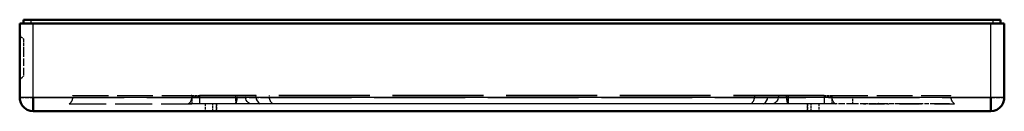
# Model space of a CAD drawing. Extents: x -65 to 65, y -6 to 6.
import ezdxf

# ---------------------------------------------------------------- set-up
doc = ezdxf.new("R2010")
doc.units = 0
doc.linetypes.add('DASHED', pattern=[15, 12, -3])

msp = doc.modelspace()

# ---------------------------------------------------------------- linework, layer by layer
at = {"color": 7, "lineweight": 50}
for p, q in [((-65, -4.21499), (-65, 5.58501)), ((-63.200001, 5.58501), (-65, 5.58501)), ((-63.518803, 6.08501), (-64.518799, 6.08501)), ((-64.518799, 6.08501), (-64.518799, 5.58501)), ((-63.518803, 6.08501), (63.481197, 6.08501)), ((63.200001, 5.58501), (-63.200001, 5.58501)), ((63.200001, 5.58501), (65, 5.58501)), ((64.481201, 6.08501), (63.481197, 6.08501)), ((64.481201, 6.08501), (64.481201, 5.58501)), ((65, -4.21499), (65, 5.58501)), ((-63.200001, -6.024684), (-63.200001, -4.21499)), ((63.200001, -6.024684), (63.200001, -4.21499)), ((63.200001, -6.024684), (-63.200001, -6.024684))]:
    msp.add_line(p, q, dxfattribs=at)
at = {"color": 7, "linetype": 'DASHED', "lineweight": 25, "ltscale": 0.0125}
for p, q in [((-63.518803, 6.08501), (-63.518803, 5.58501)), ((63.481197, 6.08501), (63.481197, 5.58501))]:
    msp.add_line(p, q, dxfattribs=at)
at = {"color": 7, "lineweight": 25}
for p, q in [((-63.518803, 6.08501), (-63.518803, 5.58501)), ((-63.200001, -4.21499), (-63.200001, 5.58501)), ((63.200001, -4.21499), (63.200001, 5.58501)), ((63.481197, 6.08501), (63.481197, 5.58501)), ((-63.200001, -4.21499), (-64.999817, -4.21499)), ((63.200001, -4.21499), (-63.200001, -4.21499)), ((64.999817, -4.21499), (63.200001, -4.21499))]:
    msp.add_line(p, q, dxfattribs=at)
at = {"color": 7, "linetype": 'DASHED', "lineweight": 25, "ltscale": 0.245}
for p, q in [((-63.200001, -4.21499), (-63.200001, 5.58501)), ((63.200001, -4.21499), (63.200001, 5.58501))]:
    msp.add_line(p, q, dxfattribs=at)
at = {"color": 7, "linetype": 'DASHED', "lineweight": 25, "ltscale": 0.017013}
for p, q in [((-65, 4.03501), (-64.518799, 3.553813)), ((-65, 4.03501), (-64.518799, 3.553813)), ((-65, -1.86499), (-64.518799, -1.383793)), ((-65, -1.86499), (-64.518799, -1.383793))]:
    msp.add_line(p, q, dxfattribs=at)
at = {"color": 7, "linetype": 'DASHED', "lineweight": 25, "ltscale": 0.03498}
msp.add_line((-64.518799, 3.553813), (-64.518799, 2.154595), dxfattribs=at)
msp.add_line((-64.518799, 3.553813), (-64.518799, 2.154595), dxfattribs=at)
at = {"color": 7, "linetype": 'DASHED', "lineweight": 25, "ltscale": 0.080904}
msp.add_line((-64.518799, 2.154595), (-64.518799, -1.081568), dxfattribs=at)
msp.add_line((-64.518799, 2.154595), (-64.518799, -1.081568), dxfattribs=at)
at = {"color": 7, "linetype": 'DASHED', "lineweight": 25, "ltscale": 0.007556}
msp.add_line((-64.518799, -1.081568), (-64.518799, -1.383793), dxfattribs=at)
msp.add_line((-64.518799, -1.081568), (-64.518799, -1.383793), dxfattribs=at)
at = {"color": 7, "linetype": 'DASHED', "lineweight": 25, "ltscale": 0.044995}
for p, q in [((-64.999817, -4.21499), (-63.200001, -4.21499)), ((63.200001, -4.21499), (64.999817, -4.21499))]:
    msp.add_line(p, q, dxfattribs=at)
at = {"color": 7, "linetype": 'DASHED', "lineweight": 25, "ltscale": 0.045242}
for p, q in [((-63.200001, -6.024684), (-63.200001, -4.21499)), ((63.200001, -6.024684), (63.200001, -4.21499))]:
    msp.add_line(p, q, dxfattribs=at)
at = {"color": 7, "linetype": 'DASHED', "lineweight": 25}
for p, q in [((-63.200001, -4.21499), (63.200001, -4.21499)), ((-35.201893, -4.19989), (-57.983891, -4.19989)), ((41.226196, -3.91499), (-41.263802, -3.91499)), ((41.226196, -3.91499), (-41.263802, -3.91499)), ((41.226196, -4.16499), (-41.263802, -4.16499)), ((-41.263802, -4.16499), (41.226196, -4.16499)), ((41.226196, -5.01499), (-41.263802, -5.01499)), ((41.226196, -5.01499), (-41.263802, -5.01499)), ((39, -5.01499), (-39, -5.01499)), ((39, -5.01499), (-39, -5.01499)), ((-36.484234, -4.99546), (36.446629, -4.99546)), ((39, -6.01499), (-39, -6.01499)), ((39, -6.01499), (-39, -6.01499))]:
    msp.add_line(p, q, dxfattribs=at)
at = {"color": 7, "linetype": 'DASHED', "lineweight": 25, "ltscale": 0.404848}
msp.add_line((-58.457748, -5.014972), (-42.263821, -5.015141), dxfattribs=at)
at = {"color": 7, "linetype": 'DASHED', "lineweight": 25, "ltscale": 0.007127}
for p, q in [((-57.984997, -4.19989), (-57.975048, -3.91499)), ((-32.062454, -3.91499), (-32.052505, -4.19989)), ((32.024849, -3.91499), (32.0149, -4.19989)), ((57.947392, -4.19989), (57.937443, -3.91499))]:
    msp.add_line(p, q, dxfattribs=at)
at = {"color": 7, "linetype": 'DASHED', "lineweight": 25, "ltscale": 0.39078}
for p, q in [((-57.975166, -3.91499), (-42.343952, -3.91499)), ((42.306347, -3.91499), (57.937561, -3.91499))]:
    msp.add_line(p, q, dxfattribs=at)
at = {"color": 7, "linetype": 'DASHED', "lineweight": 25, "ltscale": 0.03683}
for p, q in [((-41.263802, -5.01499), (-42.737019, -5.01499)), ((42.699413, -5.01499), (41.226196, -5.01499))]:
    msp.add_line(p, q, dxfattribs=at)
at = {"color": 7, "linetype": 'DASHED', "lineweight": 25, "ltscale": 0.002004}
for p, q in [((-42.263802, -3.91499), (-42.343952, -3.91499)), ((42.226196, -3.91499), (42.306347, -3.91499))]:
    msp.add_line(p, q, dxfattribs=at)
at = {"color": 7, "linetype": 'DASHED', "lineweight": 25, "ltscale": 0.007151}
for p, q in [((-42.318668, -4.19989), (-42.343792, -3.914975)), ((-36.262302, -3.91499), (-36.287724, -4.19989)), ((42.306347, -3.91499), (42.281223, -4.199905))]:
    msp.add_line(p, q, dxfattribs=at)
at = {"color": 7, "linetype": 'DASHED', "lineweight": 25, "ltscale": 0.001331}
msp.add_line((-42.318668, -4.19989), (-42.26561, -4.195668), dxfattribs=at)
at = {"color": 7, "linetype": 'DASHED', "lineweight": 25, "ltscale": 0.025}
for p, q in [((-42.263802, -3.91499), (-41.263802, -3.91499)), ((-42.263802, -3.91499), (-41.263802, -3.91499)), ((-41.263802, -4.16499), (-42.263802, -4.16499)), ((-42.263802, -4.16499), (-41.263802, -4.16499)), ((-41.263802, -5.01499), (-42.263802, -5.01499)), ((-39.5, -6.01499), (-39.5, -5.01499)), ((-39.5, -6.01499), (-39.5, -5.01499)), ((-39, -6.01499), (-39, -5.01499)), ((-39, -6.01499), (-39, -5.01499)), ((-39, -6.01499), (-39, -5.01499)), ((-39, -6.01499), (-39, -5.01499)), ((39, -6.01499), (39, -5.01499)), ((39, -6.01499), (39, -5.01499)), ((39, -6.01499), (39, -5.01499)), ((39, -6.01499), (39, -5.01499)), ((39.5, -6.01499), (39.5, -5.01499)), ((39.5, -6.01499), (39.5, -5.01499)), ((41.226196, -3.91499), (42.226196, -3.91499)), ((41.226196, -3.91499), (42.226196, -3.91499)), ((42.226196, -4.16499), (41.226196, -4.16499)), ((41.226196, -4.16499), (42.226196, -4.16499)), ((42.226196, -5.01499), (41.226196, -5.01499))]:
    msp.add_line(p, q, dxfattribs=at)
at = {"color": 7, "linetype": 'DASHED', "lineweight": 25, "ltscale": 0.00625}
for p, q in [((-42.263802, -3.91499), (-42.263802, -4.16499)), ((-41.263802, -3.91499), (-41.263802, -4.16499)), ((-41.263802, -3.91499), (-41.263802, -4.16499)), ((41.226196, -3.91499), (41.226196, -4.16499)), ((41.226196, -3.91499), (41.226196, -4.16499)), ((42.226196, -3.91499), (42.226196, -4.16499))]:
    msp.add_line(p, q, dxfattribs=at)
at = {"color": 7, "linetype": 'DASHED', "lineweight": 25, "ltscale": 0.0275}
for p, q in [((-42.263802, -3.91499), (-42.263802, -5.01499)), ((-41.263802, -3.91499), (-41.263802, -5.01499)), ((41.226196, -3.91499), (41.226196, -5.01499)), ((42.226196, -3.91499), (42.226196, -5.01499))]:
    msp.add_line(p, q, dxfattribs=at)
at = {"color": 7, "linetype": 'DASHED', "lineweight": 25, "ltscale": 0.02125}
for p, q in [((-41.263802, -4.16499), (-41.263802, -5.01499)), ((-41.263771, -4.16499), (-41.263802, -5.01499)), ((41.226166, -4.16499), (41.226196, -5.01499)), ((41.226166, -4.16499), (41.226196, -5.01499))]:
    msp.add_line(p, q, dxfattribs=at)
at = {"color": 7, "linetype": 'DASHED', "lineweight": 25, "ltscale": 0.02525}
for p, q in [((-40.5, -5.01499), (-40.5, -6.024991)), ((-40.5, -5.01499), (-40.5, -6.024991)), ((-39, -5.01499), (-39, -6.024991)), ((-39, -5.01499), (-39, -6.024991)), ((-39, -5.01499), (-39, -6.024991)), ((-39, -5.01499), (-39, -6.024991)), ((39, -5.01499), (39, -6.024991)), ((39, -5.01499), (39, -6.024991)), ((39, -5.01499), (39, -6.024991)), ((39, -5.01499), (39, -6.024991)), ((40.5, -5.01499), (40.5, -6.024991)), ((40.5, -5.01499), (40.5, -6.024991))]:
    msp.add_line(p, q, dxfattribs=at)
at = {"color": 7, "linetype": 'DASHED', "lineweight": 25, "ltscale": 0.012494}
for p, q in [((-39, -5.01499), (-39.499748, -5.01499)), ((-39, -5.01499), (-39.499748, -5.01499)), ((39.499748, -5.01499), (39, -5.01499)), ((39.499748, -5.01499), (39, -5.01499))]:
    msp.add_line(p, q, dxfattribs=at)
at = {"color": 7, "linetype": 'DASHED', "lineweight": 25, "ltscale": 0.027504}
for p, q in [((-36.503094, -3.91499), (-36.483894, -5.01499)), ((-36.503094, -3.91499), (-36.483894, -5.01499)), ((36.465488, -3.91499), (36.446289, -5.01499)), ((36.446289, -5.01499), (36.465488, -3.91499))]:
    msp.add_line(p, q, dxfattribs=at)
at = {"color": 7, "linetype": 'DASHED', "lineweight": 25, "ltscale": 0.105879}
for p, q in [((-36.287724, -4.19989), (-32.052567, -4.19989)), ((32.014961, -4.19989), (36.250118, -4.19989))]:
    msp.add_line(p, q, dxfattribs=at)
at = {"color": 7, "linetype": 'DASHED', "lineweight": 25, "ltscale": 0.007126}
for p, q in [((-35.201859, -4.19989), (-35.210709, -3.91499)), ((35.173103, -3.91499), (35.164253, -4.19989))]:
    msp.add_line(p, q, dxfattribs=at)
at = {"color": 7, "linetype": 'DASHED', "lineweight": 25, "ltscale": 0.007132}
for p, q in [((-33.826477, -3.91499), (-33.812065, -4.19989)), ((33.77446, -4.19989), (33.788872, -3.91499))]:
    msp.add_line(p, q, dxfattribs=at)
at = {"color": 7, "linetype": 'DASHED', "lineweight": 25, "ltscale": 0.043989}
for p, q in [((-32.052505, -4.19989), (-33.812065, -4.19989)), ((33.77446, -4.19989), (32.0149, -4.19989))]:
    msp.add_line(p, q, dxfattribs=at)
at = {"color": 7, "linetype": 'DASHED', "lineweight": 25, "ltscale": 0.245424}
msp.add_line((44.981197, -4.19989), (35.164253, -4.19989), dxfattribs=at)
at = {"color": 7, "linetype": 'DASHED', "lineweight": 25, "ltscale": 0.007152}
msp.add_line((36.250118, -4.19989), (36.225185, -3.914892), dxfattribs=at)
at = {"color": 7, "linetype": 'DASHED', "lineweight": 25, "ltscale": 0.068874}
msp.add_line((44.981197, -5.014948), (42.226238, -5.015266), dxfattribs=at)
at = {"color": 7, "linetype": 'DASHED', "lineweight": 25, "ltscale": 0.001332}
msp.add_line((42.281116, -4.199896), (42.228016, -4.19567), dxfattribs=at)
at = {"color": 7, "linetype": 'DASHED', "lineweight": 25, "ltscale": 0.06748}
msp.add_line((42.28199, -4.200043), (44.981197, -4.199897), dxfattribs=at)
at = {"color": 7, "linetype": 'DASHED', "lineweight": 25, "ltscale": 0.020379}
msp.add_line((44.981194, -5.015044), (44.981201, -4.199887), dxfattribs=at)
at = {"color": 7, "linetype": 'DASHED', "lineweight": 25, "ltscale": 0.075546}
msp.add_line((48.003017, -5.015487), (44.981197, -5.015044), dxfattribs=at)
at = {"color": 7, "linetype": 'DASHED', "lineweight": 25, "ltscale": 0.020374}
msp.add_line((44.981216, -5.014839), (44.981201, -4.199887), dxfattribs=at)
at = {"color": 7, "linetype": 'DASHED', "lineweight": 25, "ltscale": 0.000251}
for p, q in [((46.322578, -5.025382), (46.322578, -5.015353)), ((46.574722, -5.015592), (46.574722, -5.025633))]:
    msp.add_line(p, q, dxfattribs=at)
at = {"color": 7, "linetype": 'DASHED', "lineweight": 25, "ltscale": 2e-05}
msp.add_line((46.322643, -5.014629), (46.322582, -5.015427), dxfattribs=at)
at = {"color": 7, "linetype": 'DASHED', "lineweight": 25, "ltscale": 0.006303}
msp.add_line((46.574722, -5.025633), (46.322598, -5.0255), dxfattribs=at)
at = {"color": 7, "linetype": 'DASHED', "lineweight": 25, "ltscale": 0.010102}
msp.add_line((46.831123, -5.014341), (46.427063, -5.014971), dxfattribs=at)
at = {"color": 7, "linetype": 'DASHED', "lineweight": 25, "ltscale": 0.007159}
msp.add_line((46.427063, -5.014971), (46.713406, -5.014863), dxfattribs=at)
at = {"color": 7, "linetype": 'DASHED', "lineweight": 25, "ltscale": 0.021425}
msp.add_line((47.326, -5.014855), (46.468994, -5.014923), dxfattribs=at)
at = {"color": 7, "linetype": 'DASHED', "lineweight": 25, "ltscale": 2.2e-05}
msp.add_line((46.574768, -5.014829), (46.574768, -5.013946), dxfattribs=at)
at = {"color": 7, "linetype": 'DASHED', "lineweight": 25, "ltscale": 0.051417}
msp.add_line((47.104263, -5.017691), (49.160938, -5.015452), dxfattribs=at)
at = {"color": 7, "linetype": 'DASHED', "lineweight": 25, "ltscale": 0.001711}
for p, q in [((47.172752, -5.014744), (47.104313, -5.014499)), ((55.811081, -5.014867), (55.742634, -5.014707))]:
    msp.add_line(p, q, dxfattribs=at)
at = {"color": 7, "linetype": 'DASHED', "lineweight": 25, "ltscale": 0.051237}
msp.add_line((47.115719, -5.015375), (49.165215, -5.017231), dxfattribs=at)
at = {"color": 7, "linetype": 'DASHED', "lineweight": 25, "ltscale": 0.002884}
msp.add_line((47.28809, -5.01387), (47.172722, -5.015035), dxfattribs=at)
at = {"color": 7, "linetype": 'DASHED', "lineweight": 25, "ltscale": 0.006093}
for p, q in [((47.172749, -5.014201), (47.416481, -5.014806)), ((51.491917, -5.014201), (51.735649, -5.014806))]:
    msp.add_line(p, q, dxfattribs=at)
at = {"color": 7, "linetype": 'DASHED', "lineweight": 25, "ltscale": 0.005133}
msp.add_line((47.378086, -5.014709), (47.172752, -5.014744), dxfattribs=at)
at = {"color": 7, "linetype": 'DASHED', "lineweight": 25, "ltscale": 0.008195}
msp.add_line((47.705894, -5.014474), (47.378086, -5.014709), dxfattribs=at)
at = {"color": 7, "linetype": 'DASHED', "lineweight": 25, "ltscale": 0.000988}
for p, q in [((47.449528, -5.014874), (47.41, -5.014775)), ((56.08786, -5.014874), (56.048336, -5.014775))]:
    msp.add_line(p, q, dxfattribs=at)
at = {"color": 7, "linetype": 'DASHED', "lineweight": 25, "ltscale": 0.010897}
for p, q in [((48.141769, -5.014675), (47.705894, -5.014474)), ((48.577633, -5.01455), (48.141769, -5.014675))]:
    msp.add_line(p, q, dxfattribs=at)
at = {"color": 7, "linetype": 'DASHED', "lineweight": 25, "ltscale": 0.001831}
msp.add_line((48.003017, -5.015487), (48.075581, -5.025439), dxfattribs=at)
at = {"color": 7, "linetype": 'DASHED', "lineweight": 25, "ltscale": 0.027365}
for p, q in [((48.048042, -5.020381), (49.142628, -5.01573)), ((56.686378, -5.020381), (57.780964, -5.01573))]:
    msp.add_line(p, q, dxfattribs=at)
at = {"color": 7, "linetype": 'DASHED', "lineweight": 25, "ltscale": 0.007195}
msp.add_line((48.075581, -5.025439), (48.363361, -5.025417), dxfattribs=at)
at = {"color": 7, "linetype": 'DASHED', "lineweight": 25, "ltscale": 0.020584}
msp.add_line((48.363361, -5.025417), (49.186729, -5.025391), dxfattribs=at)
at = {"color": 7, "linetype": 'DASHED', "lineweight": 25, "ltscale": 0.008105}
for p, q in [((48.901848, -5.014581), (48.577633, -5.01455)), ((56.337021, -5.015005), (56.012817, -5.015007))]:
    msp.add_line(p, q, dxfattribs=at)
at = {"color": 7, "linetype": 'DASHED', "lineweight": 25, "ltscale": 0.008036}
msp.add_line((49.133247, -5.019747), (48.811829, -5.017445), dxfattribs=at)
at = {"color": 7, "linetype": 'DASHED', "lineweight": 25, "ltscale": 0.005433}
msp.add_line((48.889839, -5.014817), (49.107166, -5.014282), dxfattribs=at)
at = {"color": 7, "linetype": 'DASHED', "lineweight": 25, "ltscale": 0.005043}
for p, q in [((49.103573, -5.014759), (48.901848, -5.014581)), ((56.012817, -5.015007), (55.811081, -5.014867))]:
    msp.add_line(p, q, dxfattribs=at)
at = {"color": 7, "linetype": 'DASHED', "lineweight": 25, "ltscale": 0.001801}
msp.add_line((49.175625, -5.01468), (49.103573, -5.014759), dxfattribs=at)
at = {"color": 7, "linetype": 'DASHED', "lineweight": 25, "ltscale": 0.05043}
msp.add_line((51.150379, -5.014957), (49.133194, -5.014768), dxfattribs=at)
at = {"color": 7, "linetype": 'DASHED', "lineweight": 25, "ltscale": 0.001353}
msp.add_line((49.186558, -5.025062), (49.133366, -5.015107), dxfattribs=at)
at = {"color": 7, "linetype": 'DASHED', "lineweight": 25, "ltscale": 0.006947}
for p, q in [((49.481316, -5.014342), (49.759201, -5.015099)), ((53.800476, -5.014342), (54.078369, -5.015099))]:
    msp.add_line(p, q, dxfattribs=at)
at = {"color": 7, "linetype": 'DASHED', "lineweight": 25, "ltscale": 0.000733}
msp.add_line((51.150379, -5.014957), (51.179539, -5.018044), dxfattribs=at)
at = {"color": 7, "linetype": 'DASHED', "lineweight": 25, "ltscale": 0.00014}
msp.add_line((51.156425, -5.0151), (51.150867, -5.014524), dxfattribs=at)
at = {"color": 7, "linetype": 'DASHED', "lineweight": 25, "ltscale": 0.000723}
msp.add_line((51.151562, -5.014349), (51.180378, -5.016674), dxfattribs=at)
at = {"color": 7, "linetype": 'DASHED', "lineweight": 25, "ltscale": 0.002163}
msp.add_line((51.15456, -5.014968), (51.240761, -5.022182), dxfattribs=at)
at = {"color": 7, "linetype": 'DASHED', "lineweight": 25, "ltscale": 0.001674}
msp.add_line((51.222218, -5.015006), (51.155273, -5.014929), dxfattribs=at)
at = {"color": 7, "linetype": 'DASHED', "lineweight": 25, "ltscale": 0.001498}
msp.add_line((51.179539, -5.018044), (51.239258, -5.022734), dxfattribs=at)
at = {"color": 7, "linetype": 'DASHED', "lineweight": 25, "ltscale": 0.000621}
msp.add_line((51.376587, -5.02491), (51.353905, -5.014794), dxfattribs=at)
at = {"color": 7, "linetype": 'DASHED', "lineweight": 25, "ltscale": 0.02742}
msp.add_line((52.450867, -5.015358), (51.354057, -5.014993), dxfattribs=at)
at = {"color": 7, "linetype": 'DASHED', "lineweight": 25, "ltscale": 0.051238}
msp.add_line((51.434887, -5.015375), (53.484386, -5.017231), dxfattribs=at)
at = {"color": 7, "linetype": 'DASHED', "lineweight": 25, "ltscale": 0.029819}
msp.add_line((51.4524, -5.015274), (52.645161, -5.020213), dxfattribs=at)
at = {"color": 7, "linetype": 'DASHED', "lineweight": 25, "ltscale": 0.000273}
msp.add_line((51.473614, -5.029062), (51.47036, -5.018641), dxfattribs=at)
at = {"color": 7, "linetype": 'DASHED', "lineweight": 25, "ltscale": 0.006381}
msp.add_line((51.728863, -5.029133), (51.473614, -5.029062), dxfattribs=at)
at = {"color": 7, "linetype": 'DASHED', "lineweight": 25, "ltscale": 0.051835}
msp.add_line((53.559464, -5.01499), (51.486073, -5.01499), dxfattribs=at)
at = {"color": 7, "linetype": 'DASHED', "lineweight": 25, "ltscale": 0.000179}
msp.add_line((51.493229, -5.014997), (51.486073, -5.01499), dxfattribs=at)
at = {"color": 7, "linetype": 'DASHED', "lineweight": 25, "ltscale": 0.06259}
msp.add_line((53.989674, -5.015046), (51.486073, -5.015106), dxfattribs=at)
at = {"color": 7, "linetype": 'DASHED', "lineweight": 25, "ltscale": 0.003163}
msp.add_line((51.494579, -5.013399), (51.621113, -5.014148), dxfattribs=at)
at = {"color": 7, "linetype": 'DASHED', "lineweight": 25, "ltscale": 0.000193}
msp.add_line((51.728863, -5.029133), (51.727566, -5.02154), dxfattribs=at)
at = {"color": 7, "linetype": 'DASHED', "lineweight": 25, "ltscale": 0.001303}
msp.add_line((51.727566, -5.02154), (51.779694, -5.022015), dxfattribs=at)
at = {"color": 7, "linetype": 'DASHED', "lineweight": 25, "ltscale": 0.000639}
msp.add_line((52.450867, -5.015358), (52.474388, -5.025395), dxfattribs=at)
at = {"color": 7, "linetype": 'DASHED', "lineweight": 25, "ltscale": 0.000674}
msp.add_line((52.474388, -5.025395), (52.501347, -5.025407), dxfattribs=at)
at = {"color": 7, "linetype": 'DASHED', "lineweight": 25, "ltscale": 0.006589}
msp.add_line((52.501347, -5.025407), (52.764904, -5.02553), dxfattribs=at)
at = {"color": 7, "linetype": 'DASHED', "lineweight": 25, "ltscale": 0.003095}
msp.add_line((52.539997, -5.022719), (52.663795, -5.021654), dxfattribs=at)
at = {"color": 7, "linetype": 'DASHED', "lineweight": 25, "ltscale": 0.00059}
msp.add_line((52.663795, -5.021654), (52.686172, -5.029141), dxfattribs=at)
at = {"color": 7, "linetype": 'DASHED', "lineweight": 25, "ltscale": 0.00803}
msp.add_line((53.007355, -5.029039), (52.686172, -5.029141), dxfattribs=at)
at = {"color": 7, "linetype": 'DASHED', "lineweight": 25, "ltscale": 0.010757}
msp.add_line((53.171444, -5.015678), (52.741177, -5.015463), dxfattribs=at)
at = {"color": 7, "linetype": 'DASHED', "lineweight": 25, "ltscale": 0.000644}
msp.add_line((52.764908, -5.025532), (52.741196, -5.015484), dxfattribs=at)
at = {"color": 7, "linetype": 'DASHED', "lineweight": 25, "ltscale": 0.000492}
msp.add_line((52.990692, -5.018558), (53.007355, -5.029039), dxfattribs=at)
at = {"color": 7, "linetype": 'DASHED', "lineweight": 25, "ltscale": 0.001256}
msp.add_line((53.221668, -5.015705), (53.171444, -5.015678), dxfattribs=at)
at = {"color": 7, "linetype": 'DASHED', "lineweight": 25, "ltscale": 0.004908}
msp.add_line((53.19664, -5.014676), (53.392971, -5.014877), dxfattribs=at)
at = {"color": 7, "linetype": 'DASHED', "lineweight": 25, "ltscale": 0.000892}
msp.add_line((53.221668, -5.015705), (53.255909, -5.025768), dxfattribs=at)
at = {"color": 7, "linetype": 'DASHED', "lineweight": 25, "ltscale": 0.000535}
msp.add_line((53.255909, -5.025768), (53.27729, -5.025778), dxfattribs=at)
at = {"color": 7, "linetype": 'DASHED', "lineweight": 25, "ltscale": 0.007858}
msp.add_line((53.27729, -5.025778), (53.59161, -5.02594), dxfattribs=at)
at = {"color": 7, "linetype": 'DASHED', "lineweight": 25, "ltscale": 0.000804}
msp.add_line((53.59127, -5.015876), (53.559116, -5.015864), dxfattribs=at)
at = {"color": 7, "linetype": 'DASHED', "lineweight": 25, "ltscale": 0.000851}
msp.add_line((53.59161, -5.02594), (53.559116, -5.015864), dxfattribs=at)
at = {"color": 7, "linetype": 'DASHED', "lineweight": 25, "ltscale": 0.000593}
msp.add_line((53.59127, -5.015876), (53.612732, -5.025952), dxfattribs=at)
at = {"color": 7, "linetype": 'DASHED', "lineweight": 25, "ltscale": 0.000576}
msp.add_line((53.612732, -5.025952), (53.635761, -5.025964), dxfattribs=at)
at = {"color": 7, "linetype": 'DASHED', "lineweight": 25, "ltscale": 0.004577}
msp.add_line((53.635761, -5.025964), (53.818825, -5.02607), dxfattribs=at)
at = {"color": 7, "linetype": 'DASHED', "lineweight": 25, "ltscale": 0.050295}
msp.add_line((55.809471, -5.018138), (53.797688, -5.015983), dxfattribs=at)
at = {"color": 7, "linetype": 'DASHED', "lineweight": 25, "ltscale": 0.000586}
msp.add_line((53.818825, -5.02607), (53.797688, -5.015983), dxfattribs=at)
at = {"color": 7, "linetype": 'DASHED', "lineweight": 25, "ltscale": 0.006714}
msp.add_line((55.780586, -5.014946), (56.049156, -5.015091), dxfattribs=at)
at = {"color": 7, "linetype": 'DASHED', "lineweight": 25, "ltscale": 0.012972}
msp.add_line((55.799854, -5.014837), (56.318729, -5.014612), dxfattribs=at)
at = {"color": 7, "linetype": 'DASHED', "lineweight": 25, "ltscale": 1.8e-05}
msp.add_line((55.810993, -5.017569), (55.810932, -5.018288), dxfattribs=at)
at = {"color": 7, "linetype": 'DASHED', "lineweight": 25, "ltscale": 0.002978}
msp.add_line((55.810955, -5.01835), (55.929943, -5.023916), dxfattribs=at)
at = {"color": 7, "linetype": 'DASHED', "lineweight": 25, "ltscale": 0.022417}
msp.add_line((55.811081, -5.014962), (56.707771, -5.015021), dxfattribs=at)
at = {"color": 7, "linetype": 'DASHED', "lineweight": 25, "ltscale": 0.025036}
msp.add_line((56.812515, -5.01499), (55.811081, -5.01499), dxfattribs=at)
at = {"color": 7, "linetype": 'DASHED', "lineweight": 25, "ltscale": 0.033314}
msp.add_line((57.143635, -5.01499), (55.811081, -5.01499), dxfattribs=at)
at = {"color": 7, "linetype": 'DASHED', "lineweight": 25, "ltscale": 0.006664}
for p, q in [((56.077652, -5.014992), (55.811081, -5.015465)), ((55.811092, -5.014935), (56.077652, -5.015521))]:
    msp.add_line(p, q, dxfattribs=at)
at = {"color": 7, "linetype": 'DASHED', "lineweight": 25, "ltscale": 0.00917}
msp.add_line((55.811081, -5.014997), (56.177868, -5.016093), dxfattribs=at)
at = {"color": 7, "linetype": 'DASHED', "lineweight": 25, "ltscale": 0.006034}
msp.add_line((56.052425, -5.016489), (55.811081, -5.015759), dxfattribs=at)
at = {"color": 7, "linetype": 'DASHED', "lineweight": 25, "ltscale": 9.3e-05}
msp.add_line((55.811085, -5.015776), (55.811089, -5.019508), dxfattribs=at)
at = {"color": 7, "linetype": 'DASHED', "lineweight": 25, "ltscale": 0.011327}
msp.add_line((55.811089, -5.016626), (56.264168, -5.017456), dxfattribs=at)
at = {"color": 7, "linetype": 'DASHED', "lineweight": 25, "ltscale": 0.000504}
msp.add_line((55.831478, -5.0181), (55.811363, -5.017092), dxfattribs=at)
at = {"color": 7, "linetype": 'DASHED', "lineweight": 25, "ltscale": 0.000388}
msp.add_line((55.845467, -5.022476), (55.830975, -5.016942), dxfattribs=at)
at = {"color": 7, "linetype": 'DASHED', "lineweight": 25, "ltscale": 0.00209}
msp.add_line((55.92902, -5.025132), (55.845467, -5.022476), dxfattribs=at)
at = {"color": 7, "linetype": 'DASHED', "lineweight": 25, "ltscale": 0.003674}
msp.add_line((56.075974, -5.026935), (55.92902, -5.025132), dxfattribs=at)
at = {"color": 7, "linetype": 'DASHED', "lineweight": 25, "ltscale": 0.021629}
msp.add_line((55.947342, -5.015064), (56.812515, -5.01499), dxfattribs=at)
at = {"color": 7, "linetype": 'DASHED', "lineweight": 25, "ltscale": 0.029618}
msp.add_line((55.998108, -5.014946), (57.182796, -5.025115), dxfattribs=at)
at = {"color": 7, "linetype": 'DASHED', "lineweight": 25, "ltscale": 0.002161}
msp.add_line((56.113678, -5.014952), (56.027222, -5.015111), dxfattribs=at)
at = {"color": 7, "linetype": 'DASHED', "lineweight": 25, "ltscale": 0.035663}
msp.add_line((57.478939, -5.015849), (56.052425, -5.016489), dxfattribs=at)
at = {"color": 7, "linetype": 'DASHED', "lineweight": 25, "ltscale": 0.000564}
msp.add_line((56.055836, -5.016769), (56.075974, -5.026935), dxfattribs=at)
at = {"color": 7, "linetype": 'DASHED', "lineweight": 25, "ltscale": 0.000393}
msp.add_line((56.060513, -5.01725), (56.076187, -5.018489), dxfattribs=at)
at = {"color": 7, "linetype": 'DASHED', "lineweight": 25, "ltscale": 0.015204}
msp.add_line((56.684353, -5.018753), (56.076187, -5.018489), dxfattribs=at)
at = {"color": 7, "linetype": 'DASHED', "lineweight": 25, "ltscale": 1.7e-05}
msp.add_line((56.077648, -5.01731), (56.077652, -5.016633), dxfattribs=at)
at = {"color": 7, "linetype": 'DASHED', "lineweight": 25, "ltscale": 2.9e-05}
msp.add_line((56.07795, -5.016578), (56.077732, -5.015425), dxfattribs=at)
at = {"color": 7, "linetype": 'DASHED', "lineweight": 25, "ltscale": 0.002702}
msp.add_line((56.221741, -5.014754), (56.113678, -5.014952), dxfattribs=at)
at = {"color": 7, "linetype": 'DASHED', "lineweight": 25, "ltscale": 0.012801}
msp.add_line((56.195751, -5.014984), (56.707771, -5.015021), dxfattribs=at)
at = {"color": 7, "linetype": 'DASHED', "lineweight": 25, "ltscale": 0.003602}
msp.add_line((56.365829, -5.01475), (56.221741, -5.014754), dxfattribs=at)
at = {"color": 7, "linetype": 'DASHED', "lineweight": 25, "ltscale": 0.011077}
msp.add_line((56.780106, -5.014847), (56.337021, -5.015005), dxfattribs=at)
at = {"color": 7, "linetype": 'DASHED', "lineweight": 25, "ltscale": 0.000524}
msp.add_line((56.62542, -5.023054), (56.605194, -5.017568), dxfattribs=at)
at = {"color": 7, "linetype": 'DASHED', "lineweight": 25, "ltscale": 0.000218}
msp.add_line((56.684353, -5.018753), (56.685146, -5.027419), dxfattribs=at)
at = {"color": 7, "linetype": 'DASHED', "lineweight": 25, "ltscale": 0.006642}
msp.add_line((56.685146, -5.027419), (56.950817, -5.029023), dxfattribs=at)
at = {"color": 7, "linetype": 'DASHED', "lineweight": 25, "ltscale": 0.000102}
msp.add_line((56.686459, -5.014574), (56.685722, -5.018592), dxfattribs=at)
at = {"color": 7, "linetype": 'DASHED', "lineweight": 25, "ltscale": 0.003132}
msp.add_line((56.687252, -5.01501), (56.812515, -5.01499), dxfattribs=at)
at = {"color": 7, "linetype": 'DASHED', "lineweight": 25, "ltscale": 0.015395}
msp.add_line((57.318405, -5.015727), (56.702606, -5.015023), dxfattribs=at)
at = {"color": 7, "linetype": 'DASHED', "lineweight": 25, "ltscale": 0.004225}
msp.add_line((56.707771, -5.015021), (56.876762, -5.014887), dxfattribs=at)
at = {"color": 7, "linetype": 'DASHED', "lineweight": 25, "ltscale": 0.010807}
msp.add_line((57.212368, -5.014459), (56.780106, -5.014847), dxfattribs=at)
at = {"color": 7, "linetype": 'DASHED', "lineweight": 25, "ltscale": 0.000518}
msp.add_line((56.783691, -5.016972), (56.803402, -5.023425), dxfattribs=at)
at = {"color": 7, "linetype": 'DASHED', "lineweight": 25, "ltscale": 0.000212}
msp.add_line((56.954929, -5.021602), (56.950817, -5.029023), dxfattribs=at)
at = {"color": 7, "linetype": 'DASHED', "lineweight": 25, "ltscale": 0.00052}
msp.add_line((57.161777, -5.025196), (57.143528, -5.015181), dxfattribs=at)
at = {"color": 7, "linetype": 'DASHED', "lineweight": 25, "ltscale": 0.000523}
msp.add_line((57.18261, -5.025107), (57.161678, -5.025131), dxfattribs=at)
at = {"color": 7, "linetype": 'DASHED', "lineweight": 25, "ltscale": 0.003488}
msp.add_line((57.178875, -5.014909), (57.318405, -5.015727), dxfattribs=at)
at = {"color": 7, "linetype": 'DASHED', "lineweight": 25, "ltscale": 0.003077}
msp.add_line((57.305695, -5.024971), (57.18261, -5.025107), dxfattribs=at)
at = {"color": 7, "linetype": 'DASHED', "lineweight": 25, "ltscale": 0.000328}
msp.add_line((57.283554, -5.028894), (57.272877, -5.02127), dxfattribs=at)
at = {"color": 7, "linetype": 'DASHED', "lineweight": 25, "ltscale": 0.002851}
msp.add_line((57.283554, -5.028894), (57.397579, -5.028833), dxfattribs=at)
at = {"color": 7, "linetype": 'DASHED', "lineweight": 25, "ltscale": 0.006068}
msp.add_line((57.287598, -5.014935), (57.530304, -5.014715), dxfattribs=at)
at = {"color": 7, "linetype": 'DASHED', "lineweight": 25, "ltscale": 0.000517}
msp.add_line((57.287598, -5.014935), (57.305695, -5.024971), dxfattribs=at)
at = {"color": 7, "linetype": 'DASHED', "lineweight": 25, "ltscale": 0.007309}
msp.add_line((57.675083, -5.018286), (57.38271, -5.018431), dxfattribs=at)
at = {"color": 7, "linetype": 'DASHED', "lineweight": 25, "ltscale": 0.000454}
msp.add_line((57.397579, -5.028833), (57.38271, -5.018431), dxfattribs=at)
at = {"color": 7, "linetype": 'DASHED', "lineweight": 25, "ltscale": 0.006663}
msp.add_line((57.745457, -5.01629), (57.478954, -5.016753), dxfattribs=at)
at = {"color": 7, "linetype": 'DASHED', "lineweight": 25, "ltscale": 0.001045}
msp.add_line((57.530304, -5.014715), (57.572121, -5.014681), dxfattribs=at)
at = {"color": 7, "linetype": 'DASHED', "lineweight": 25, "ltscale": 0.000746}
msp.add_line((57.600292, -5.024702), (57.572189, -5.014727), dxfattribs=at)
at = {"color": 7, "linetype": 'DASHED', "lineweight": 25, "ltscale": 0.000653}
msp.add_line((57.62653, -5.024762), (57.600418, -5.024783), dxfattribs=at)
at = {"color": 7, "linetype": 'DASHED', "lineweight": 25, "ltscale": 0.002979}
msp.add_line((57.745689, -5.024678), (57.62653, -5.024762), dxfattribs=at)
at = {"color": 7, "linetype": 'DASHED', "lineweight": 25, "ltscale": 0.00051}
msp.add_line((57.675083, -5.018286), (57.692642, -5.028668), dxfattribs=at)
at = {"color": 7, "linetype": 'DASHED', "lineweight": 25, "ltscale": 0.001269}
msp.add_line((57.692642, -5.028668), (57.743397, -5.02863), dxfattribs=at)
at = {"color": 7, "linetype": 'DASHED', "lineweight": 25, "ltscale": 0.000256}
msp.add_line((57.743397, -5.02863), (57.743645, -5.018408), dxfattribs=at)
at = {"color": 7, "linetype": 'DASHED', "lineweight": 25, "ltscale": 7e-05}
msp.add_line((57.745689, -5.017355), (57.745689, -5.014539), dxfattribs=at)
at = {"color": 7, "linetype": 'DASHED', "lineweight": 25, "ltscale": 0.000247}
msp.add_line((57.745975, -5.014807), (57.745689, -5.024678), dxfattribs=at)
at = {"color": 7, "linetype": 'DASHED', "lineweight": 25, "ltscale": 0.012493}
for p, q in [((-39.499737, -6.01499), (-39, -6.01499)), ((-39.499737, -6.01499), (-39, -6.01499)), ((39, -6.01499), (39.499737, -6.01499)), ((39, -6.01499), (39.499737, -6.01499))]:
    msp.add_line(p, q, dxfattribs=at)
at = {"color": 7, "lineweight": 50}
for points in [[(-63.199997, -6.024729), (-63.62402, -5.970167), (-64.024033, -5.819611), (-64.37764, -5.579308), (-64.664886, -5.262746), (-64.869904, -4.8876), (-64.980896, -4.474683), (-64.999985, -4.21499)], [(63.199997, -6.024729), (63.62402, -5.970168), (64.024033, -5.81961), (64.37764, -5.579307), (64.664886, -5.262746), (64.869904, -4.887603), (64.980911, -4.474689), (65, -4.21499)]]:
    msp.add_lwpolyline(points, dxfattribs=at)
at = {"color": 7, "linetype": 'DASHED', "lineweight": 25}
for points in [[(-36.287724, -4.19989), (-36.357159, -4.667738), (-36.440639, -5.01499)], [(-34.597164, -5.01499), (-34.797913, -4.895225), (-34.967457, -4.74459), (-35.116245, -4.530775), (-35.201859, -4.19989)], [(-33.812065, -4.19989), (-33.76717, -4.435703), (-33.659363, -4.656047), (-33.48695, -4.855821), (-33.260586, -5.01499)], [(33.22298, -5.01499), (33.449638, -4.855546), (33.623482, -4.653413), (33.730053, -4.434251), (33.77446, -4.19989)], [(35.164253, -4.19989), (35.113644, -4.451142), (34.984627, -4.679551), (34.792267, -4.871172), (34.559563, -5.01499)], [(36.403034, -5.01499), (36.328625, -4.714416), (36.250118, -4.19989)], [(46.322685, -5.014131), (46.338619, -5.01579), (46.340626, -5.015923), (46.337448, -5.015806), (46.322578, -5.015478)], [(46.574768, -5.01385), (46.561913, -5.015679), (46.574772, -5.015543)], [(47.106609, -5.014586), (48.492748, -5.0316), (49.152222, -5.015632), (49.164566, -5.015114), (49.132122, -5.01521)], [(49.10162, -5.015075), (48.767353, -5.018243), (48.627651, -5.021786), (48.404255, -5.009784), (48.371197, -5.007826), (48.36433, -5.008997), (48.361885, -5.010019), (48.359589, -5.012152), (48.359074, -5.015071), (48.359798, -5.017489), (48.364025, -5.023546), (48.365715, -5.02578)], [(51.470886, -5.018679), (51.467072, -5.016025), (51.458691, -5.014699), (51.446846, -5.015341), (51.423428, -5.015457)], [(51.462166, -5.014898), (51.50008, -5.017837), (51.501442, -5.018032), (51.497971, -5.018698), (51.452446, -5.017055), (51.429291, -5.015918)], [(51.486073, -5.01499), (52.166676, -5.015691), (52.443478, -5.022187), (52.501781, -5.025266)], [(53.797821, -5.018995), (53.409821, -5.014826), (51.860706, -5.014996)], [(53.27763, -5.024878), (52.746281, -5.01502), (52.744991, -5.015005), (52.759277, -5.014902), (53.172108, -5.014729)], [(53.549648, -5.01605), (53.572407, -5.019715), (53.636261, -5.024573)], [(56.605194, -5.017568), (56.564537, -5.014253), (55.811081, -5.015002)], [(56.686459, -5.014031), (56.773914, -5.017763), (56.771652, -5.017749), (56.463573, -5.014976)], [(56.725613, -5.027592), (56.655582, -5.025317), (56.63522, -5.025033), (56.62542, -5.023089)], [(56.812515, -5.01499), (56.778435, -5.015012), (56.772682, -5.015029), (56.788876, -5.015054), (57.423367, -5.01494), (57.530231, -5.014706)], [(57.16811, -5.013576), (57.638336, -5.015954), (57.745678, -5.013447)]]:
    msp.add_lwpolyline(points, dxfattribs=at)
for centre, radius, start, end in [((-58.985233, -4.164668), 1.000617, 301.813407, 357.983243), ((-43.263817, -4.164982), 1.000015, 301.788804, 359.999526), ((-36.543613, -5.592044), 1.41564, 79.584715, 88.174655), ((-31.053101, -4.164982), 1.000013, 182.000407, 238.211266), ((31.015495, -4.164982), 1.000013, 301.788736, 357.999597), ((36.506008, -5.592029), 1.415624, 91.825295, 100.415331), ((43.226212, -4.164982), 1.000015, 180.000473, 238.211197), ((52.757877, 676317), 676321.142595, 269.999342, 270.000441), ((47.265575, -13.272718), 8.258838, 88.569781, 90.644076), ((51.238865, -6.721607), 1.707444, 86.144306, 92.750363), ((51.332005, -3.522795), 1.502791, 266.461782, 271.700086), ((52.152725, 19.910772), 24.938648, 269.06752, 270.887246), ((52.205635, 43.223953), 48.247839, 269.494174, 270.397071), ((55.924564, -1.755505), 3.26462, 267.979703, 272.386684), ((55.210014, -80.116142), 75.103555, 88.843692, 89.541444), ((56.727592, -4.373142), 0.65449, 269.826545, 276.649986), ((57.114498, -2.694842), 2.33202, 266.076771, 273.894537), ((57.163391, 1.971965), 7.000517, 268.544962, 269.232011), ((57.251049, -6.494627), 1.480294, 84.833156, 91.49703), ((57.323944, -9.675148), 4.660438, 86.280316, 90.909599), ((57.625679, -13.078087), 8.061755, 89.147779, 91.042774), ((57.902889, 44.26897), 49.287393, 269.814879, 270.600986), ((58.948406, -4.165321), 1.001097, 181.978059, 238.130874)]:
    msp.add_arc(centre, radius, start, end, dxfattribs=at)

doc.saveas('drawing.dxf')
